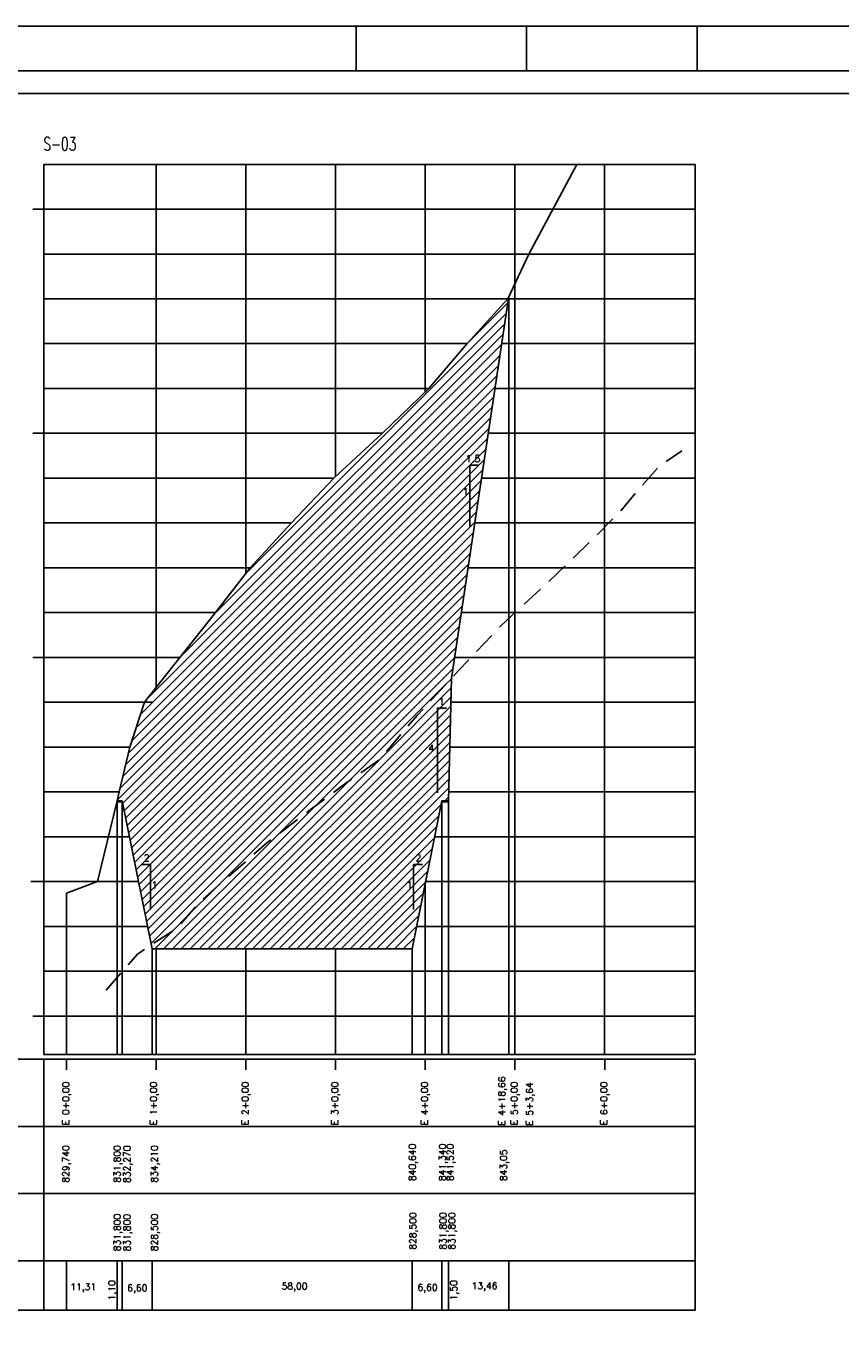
# Model space of a CAD drawing. Extents: x -1825 to 98, y 5678 to 6985.
# Tile 69 of 86: x -607 to -425, y 6693 to 6985. Entities that reach past the tile are written whole.
import ezdxf
from ezdxf.enums import TextEntityAlignment as Align

# ---------------------------------------------------------------- set-up
doc = ezdxf.new("R2010")
doc.units = 0
doc.header["$MEASUREMENT"] = 0
doc.linetypes.add('CONTINUO', pattern=[0])
doc.linetypes.add('DASHED', pattern=[0.75, 0.5, -0.25])
for name, color, linetype in [('-CORTE', 51, 'CONTINUOUS'), ('-PERFIL-ROCHA', 12, 'DASHED'), ('-ROCHA', 10, 'CONTINUO'), ('-TALUDI', 3, 'CONTINUOUS'), ('BASE', 6, 'CONTINUOUS'), ('PADRÃO', 7, 'CONTINUOUS'), ('PERFIL', 7, 'CONTINUO'), ('PG-CORTE', 4, 'CONTINUOUS'), ('PG-LINE', 7, 'CONTINUOUS'), ('PG-MALHA', 7, 'CONTINUOUS'), ('PG-TERRENO', 6, 'CONTINUOUS'), ('PG-TXT-120', 4, 'CONTINUOUS'), ('PG-TXT-80', 2, 'CONTINUOUS')]:
    doc.layers.add(name, color=color, linetype=linetype)
doc.styles.add('ROMANS', font='romans.shx', dxfattribs={"height": 1.5})
pattern_1 = [(45, (0, 0), (-0.9899495, 0.9899495), [])]

msp = doc.modelspace()

# ---------------------------------------------------------------- hatches: boundary and pattern name
at = {"layer": '-CORTE'}
h = msp.add_hatch(dxfattribs=at)
h.set_pattern_fill('_USER', color=256, scale=1.4, angle=45, style=0, pattern_type=0)
h.set_pattern_definition(pattern_1)
h.paths.add_polyline_path([(-556.86, 6864.19), (-564.53, 6854.19), (-572.54, 6844.19), (-580.38, 6834.19), (-583.66, 6824.19), (-586.02, 6814.19), (-586.5, 6812.19), (-585.39, 6812.19), (-578.88, 6780.07), (-573.03, 6783.89), (-568.2, 6789.54), (-553.2, 6802.77), (-544.01, 6809.73), (-535.78, 6815.9), (-528.1, 6821.27), (-519.58, 6831.27), (-511.92, 6839.56), (-499.22, 6924.19), (-499.4, 6924.19), (-508.45, 6914.19), (-517.01, 6904.19), (-527.35, 6894.19), (-538.17, 6884.19), (-547.61, 6874.19)])
h.paths.add_polyline_path([(-509.38, 6880.07), (-508.26, 6880.07), (-508.26, 6882.35), (-509.38, 6882.35)], flags=24)
h.paths.add_polyline_path([(-508.69, 6887.38), (-504.97, 6887.38), (-504.97, 6889.66), (-508.69, 6889.66)], flags=24)
h.paths.add_polyline_path([(-578.76, 6792.28), (-577.64, 6792.28), (-577.64, 6794.56), (-578.76, 6794.56)], flags=24)
h.paths.add_polyline_path([(-580.7, 6798.36), (-578.93, 6798.36), (-578.93, 6800.64), (-580.7, 6800.64)], flags=24)
at = {"layer": '-ROCHA'}
h = msp.add_hatch(dxfattribs=at)
h.set_pattern_fill('_USER', color=256, scale=1.4, angle=45, style=0, pattern_type=0)
h.set_pattern_definition(pattern_1)
h.paths.add_polyline_path([(-520.7, 6779.19), (-514.1, 6812.19), (-512.6, 6812.19), (-511.92, 6839.56), (-519.58, 6831.27), (-528.1, 6821.27), (-535.78, 6815.9), (-544.01, 6809.73), (-553.2, 6802.77), (-568.2, 6789.54), (-573.03, 6783.89), (-578.88, 6780.07), (-578.7, 6779.19)])
h.paths.add_polyline_path([(-517.25, 6822.83), (-515.4, 6822.83), (-515.4, 6825.11), (-517.25, 6825.11)], flags=24)
h.paths.add_polyline_path([(-514.74, 6833.23), (-513.62, 6833.23), (-513.62, 6835.51), (-514.74, 6835.51)], flags=24)
h.paths.add_polyline_path([(-520.1, 6798.36), (-518.33, 6798.36), (-518.33, 6800.64), (-520.1, 6800.64)], flags=24)
h.paths.add_polyline_path([(-521.88, 6792.28), (-520.76, 6792.28), (-520.76, 6794.56), (-521.88, 6794.56)], flags=24)

# ---------------------------------------------------------------- linework, layer by layer
at = {"layer": '-PERFIL-ROCHA', "ltscale": 10, "flags": 128}
msp.add_lwpolyline([(-588.93, 6769.99), (-581.89, 6778.11), (-573.03, 6783.89), (-568.2, 6789.54), (-553.2, 6802.77), (-544.01, 6809.73), (-535.78, 6815.9), (-528.1, 6821.27), (-519.58, 6831.27), (-510.33, 6841.27), (-500.89, 6851.27), (-490.07, 6861.27), (-479.73, 6871.27), (-474.45, 6876.61), (-470.68, 6881.09), (-465.73, 6886.74), (-460.54, 6890.27)], dxfattribs=at)
at = {"layer": '-TALUDI', "flags": 128}
for points in [[(-505.8, 6887.06), (-507.84, 6887.06), (-507.84, 6873.49)], [(-513.02, 6832.91), (-515.06, 6832.91), (-515.06, 6813.99)], [(-581.05, 6797.99), (-579.05, 6797.99), (-579.05, 6787.99)], [(-518.43, 6797.99), (-520.43, 6797.99), (-520.43, 6787.99)]]:
    msp.add_lwpolyline(points, dxfattribs=at)
at = {"layer": 'BASE', "color": 11, "linetype": 'CONTINUOUS'}
for p, q in [((-586.5, 6811.99), (-585.39, 6811.99)), ((-514.14, 6811.99), (-512.6, 6811.99))]:
    msp.add_line(p, q, dxfattribs=at)
at = {"layer": 'PADRÃO', "color": 2}
for p, q in [((-533.17, 6975.02), (-533.17, 6985.02)), ((-495.17, 6975.02), (-495.17, 6985.02)), ((-457.17, 6975.02), (-457.17, 6985.02))]:
    msp.add_line(p, q, dxfattribs=at)
msp.add_lwpolyline([(-743.17, 6985.02), (-743.17, 6391.02), (97.83, 6391.02), (97.83, 6985.02), (-743.17, 6985.02)], dxfattribs=at)
at = {"layer": 'PADRÃO', "color": 1}
msp.add_lwpolyline([(-718.17, 6401.02), (87.83, 6401.02), (87.83, 6975.02), (-718.17, 6975.02)], close=True, dxfattribs=at)
at = {"layer": 'PADRÃO', "color": 2}
msp.add_lwpolyline([(-713.17, 6406.02), (-92.17, 6406.02), (-92.17, 6970.02), (-713.17, 6970.02)], close=True, dxfattribs=at)
at = {"layer": 'PERFIL', "color": 5, "linetype": 'CONTINUO'}
msp.add_lwpolyline([(-605.7, 6794.19), (-600.7, 6794.19)], dxfattribs=at)
at = {"layer": 'PG-CORTE', "linetype": 'CONTINUOUS'}
for p, q in [((-511.92, 6839.56), (-499.14, 6924.76)), ((-512.6, 6812.19), (-511.92, 6839.56)), ((-585.39, 6812.19), (-578.7, 6779.19)), ((-578.7, 6779.19), (-520.7, 6779.19))]:
    msp.add_line(p, q, dxfattribs=at)
at = {"layer": 'PG-CORTE', "color": 11, "linetype": 'CONTINUOUS'}
for p, q in [((-586.5, 6812.19), (-585.39, 6812.19)), ((-514.1, 6812.19), (-512.6, 6812.19))]:
    msp.add_line(p, q, dxfattribs=at)
at = {"layer": 'PG-CORTE'}
msp.add_line((-520.7, 6779.19), (-514.1, 6812.19), dxfattribs=at)
at = {"layer": 'PG-CORTE', "color": 4, "linetype": 'CONTINUOUS'}
msp.add_line((-578.17, 6779.19), (-520.7, 6779.19), dxfattribs=at)
at = {"layer": 'PG-LINE', "color": 3, "linetype": 'CONTINUOUS'}
for p, q in [((-499.14, 6924.76), (-499.14, 6755.59)), ((-586.5, 6812.19), (-586.5, 6755.59)), ((-585.39, 6812.19), (-585.39, 6755.59)), ((-514.1, 6812.19), (-514.1, 6755.59)), ((-512.6, 6812.19), (-512.6, 6755.59)), ((-597.77, 6791.59), (-597.77, 6755.59)), ((-578.7, 6779.19), (-578.7, 6755.59)), ((-520.7, 6779.19), (-520.7, 6755.59)), ((-597.77, 6709.59), (-597.77, 6698.58)), ((-586.5, 6709.59), (-586.5, 6698.58)), ((-586.5, 6709.59), (-586.5, 6698.58)), ((-585.39, 6709.59), (-585.39, 6698.58)), ((-578.7, 6709.59), (-578.7, 6698.58)), ((-520.7, 6709.59), (-520.7, 6698.58)), ((-514.1, 6709.59), (-514.1, 6698.58)), ((-512.6, 6709.59), (-512.6, 6698.58)), ((-499.14, 6709.59), (-499.14, 6698.58))]:
    msp.add_line(p, q, dxfattribs=at)
at = {"layer": 'PG-MALHA', "linetype": 'CONTINUO'}
for p, q in [((-577.8, 6954.19), (-577.8, 6837.49)), ((-557.8, 6954.19), (-557.8, 6862.97)), ((-537.8, 6954.19), (-537.8, 6884.54)), ((-517.8, 6954.19), (-517.8, 6903.43)), ((-497.8, 6954.19), (-497.8, 6755.59)), ((-477.8, 6954.19), (-477.8, 6755.7)), ((-517.8, 6793.68), (-517.8, 6755.59)), ((-577.8, 6779.19), (-577.8, 6755.59)), ((-557.8, 6779.19), (-557.8, 6755.59)), ((-537.8, 6779.19), (-537.8, 6755.59))]:
    msp.add_line(p, q, dxfattribs=at)
at = {"layer": 'PG-MALHA', "color": 4, "linetype": 'CONTINUO'}
for p, q in [((-457.57, 6755.59), (-457.57, 6954.19)), ((-457.57, 6698.58), (-457.57, 6754.59)), ((-664.36, 6698.58), (-457.57, 6698.58))]:
    msp.add_line(p, q, dxfattribs=at)
at = {"layer": 'PG-MALHA', "linetype": 'CONTINUO'}
for points in [[(-602.8, 6954.19), (-457.57, 6954.19)], [(-602.8, 6944.19), (-457.57, 6944.19)], [(-602.8, 6934.19), (-457.57, 6934.19)], [(-602.8, 6924.19), (-457.57, 6924.19)], [(-602.8, 6914.19), (-508.45, 6914.19)], [(-500.72, 6914.19), (-457.57, 6914.19)], [(-602.8, 6904.19), (-517.01, 6904.19)], [(-502.22, 6904.19), (-457.57, 6904.19)], [(-602.8, 6894.19), (-527.35, 6894.19)], [(-503.72, 6894.19), (-457.57, 6894.19)], [(-602.8, 6884.19), (-538.17, 6884.19)], [(-505.22, 6884.19), (-457.57, 6884.19)], [(-602.8, 6874.19), (-547.61, 6874.19)], [(-506.72, 6874.19), (-457.57, 6874.19)], [(-602.8, 6864.19), (-556.86, 6864.19)], [(-508.22, 6864.19), (-457.57, 6864.19)], [(-602.8, 6854.19), (-564.53, 6854.19)], [(-509.72, 6854.19), (-457.57, 6854.19)], [(-602.8, 6844.19), (-572.54, 6844.19)], [(-511.22, 6844.19), (-457.57, 6844.19)], [(-602.8, 6834.19), (-578.7, 6834.19)], [(-512.05, 6834.19), (-457.57, 6834.19)], [(-602.8, 6824.19), (-583.66, 6824.19)], [(-512.3, 6824.19), (-457.57, 6824.19)], [(-602.8, 6814.19), (-586.02, 6814.19)], [(-512.55, 6814.19), (-457.57, 6814.19)], [(-602.8, 6804.19), (-583.77, 6804.19)], [(-515.7, 6804.19), (-457.57, 6804.19)], [(-602.8, 6794.19), (-581.74, 6794.19)], [(-517.7, 6794.19), (-457.57, 6794.19)], [(-602.8, 6784.19), (-579.71, 6784.19)], [(-519.7, 6784.19), (-457.57, 6784.19)], [(-602.8, 6774.19), (-457.57, 6774.19)], [(-602.8, 6764.19), (-457.57, 6764.19)], [(-597.77, 6752.18), (-597.77, 6754.6)], [(-577.77, 6752.18), (-577.77, 6754.6)], [(-557.77, 6752.18), (-557.77, 6754.6)], [(-537.79, 6752.17), (-537.79, 6754.59)], [(-517.77, 6752.18), (-517.77, 6754.6)], [(-497.77, 6752.18), (-497.77, 6754.6)], [(-477.77, 6752.18), (-477.77, 6754.6)]]:
    msp.add_lwpolyline(points, dxfattribs=at)
at = {"layer": 'PG-MALHA', "color": 4, "linetype": 'CONTINUO'}
for points in [[(-602.8, 6954.19), (-602.8, 6755.59)], [(-664.36, 6754.59), (-457.57, 6754.59)], [(-602.8, 6755.59), (-457.57, 6755.59)], [(-602.8, 6754.59), (-602.8, 6698.58)], [(-664.36, 6739.59), (-457.57, 6739.59)], [(-664.36, 6724.59), (-457.57, 6724.59)], [(-664.36, 6709.59), (-457.57, 6709.59)]]:
    msp.add_lwpolyline(points, dxfattribs=at)
at = {"layer": 'PG-MALHA', "color": 5, "linetype": 'CONTINUO'}
for points in [[(-605.27, 6944.19), (-602.8, 6944.19)], [(-605.27, 6894.19), (-602.8, 6894.19)], [(-605.27, 6844.19), (-602.8, 6844.19)], [(-605.27, 6794.19), (-602.8, 6794.19)], [(-605.27, 6764.19), (-602.8, 6764.19)]]:
    msp.add_lwpolyline(points, dxfattribs=at)
at = {"layer": 'PG-TERRENO', "linetype": 'CONTINUOUS', "flags": 128}
msp.add_lwpolyline([(-597.77, 6791.59), (-590.84, 6794.19), (-586.5, 6812.19), (-586.02, 6814.19), (-583.66, 6824.19), (-580.38, 6834.19), (-572.54, 6844.19), (-564.53, 6854.19), (-556.86, 6864.19), (-547.61, 6874.19), (-538.17, 6884.19), (-527.35, 6894.19), (-517.01, 6904.19), (-508.45, 6914.19), (-499.4, 6924.19), (-494.65, 6934.19), (-483.96, 6954.19)], dxfattribs=at)

# ---------------------------------------------------------------- texts
at = {"layer": '-TALUDI', "color": 2, "style": 'ROMANS'}
for s, p in [('1.5', (-508.75, 6887.76)), ('1', (-509.43, 6880.45)), ('1', (-514.79, 6833.61)), ('4', (-517.09, 6823.21)), ('2', (-580.54, 6798.74)), ('2', (-519.94, 6798.74)), ('1', (-578.81, 6792.66)), ('1', (-521.93, 6792.66))]:
    msp.add_text(s, height=1.52, dxfattribs=at).set_placement(p)
at = {"layer": 'PG-TXT-120', "style": 'ROMANS', "width": 0.618474}
msp.add_text('S-03', height=3, dxfattribs=at).set_placement((-602.92, 6957.26), (-595.59, 6957.26), align=Align.FIT)
at = {"layer": 'PG-TXT-80', "linetype": 'CONTINUOUS', "style": 'ROMANS'}
for s, p in [('E 0+0,00', (-597.18, 6739.85)), ('E 1+0,00', (-577.63, 6739.85)), ('E 2+0,00', (-557.18, 6739.85)), ('E 3+0,00', (-537.2, 6739.84)), ('E 4+0,00', (-517.18, 6739.85)), ('E 5+0,00', (-497.18, 6739.85)), ('E 6+0,00', (-477.18, 6739.85))]:
    msp.add_text(s, height=1.5, rotation=90, dxfattribs=at).set_placement(p)
at = {"layer": 'PG-TXT-80', "style": 'ROMANS'}
for s, p in [('E 4+18,66', (-499.95, 6739.73)), ('E 5+3,64', (-493.78, 6739.73)), ('829,740', (-597.16, 6727.03)), ('831,800', (-585.72, 6727.03)), ('832,270', (-583.54, 6726.96)), ('834,210', (-577.43, 6727.03)), ('840,640', (-519.91, 6727.37)), ('841,340', (-513.19, 6727.37)), ('841,520', (-511.47, 6727.37)), ('843,05', (-499.56, 6727.37)), ('831,800', (-585.72, 6711.73)), ('831,800', (-583.54, 6711.69)), ('828,500', (-577.43, 6711.73)), ('828,500', (-519.79, 6712.06)), ('831,800', (-513.07, 6712.06)), ('831,800', (-511.13, 6712.06)), ('1,10', (-586.91, 6700.78)), ('1,50', (-510.69, 6700.78))]:
    msp.add_text(s, height=1.5, rotation=90, dxfattribs=at).set_placement(p)
for s, p in [('11,31', (-596.96, 6703.04)), ('6,60', (-584.24, 6702.79)), ('58,00', (-549.81, 6703.2)), ('6,60', (-519.52, 6702.9)), ('13,46', (-507.46, 6703.27))]:
    msp.add_text(s, height=1.5, dxfattribs=at).set_placement(p)

doc.saveas('drawing.dxf')
